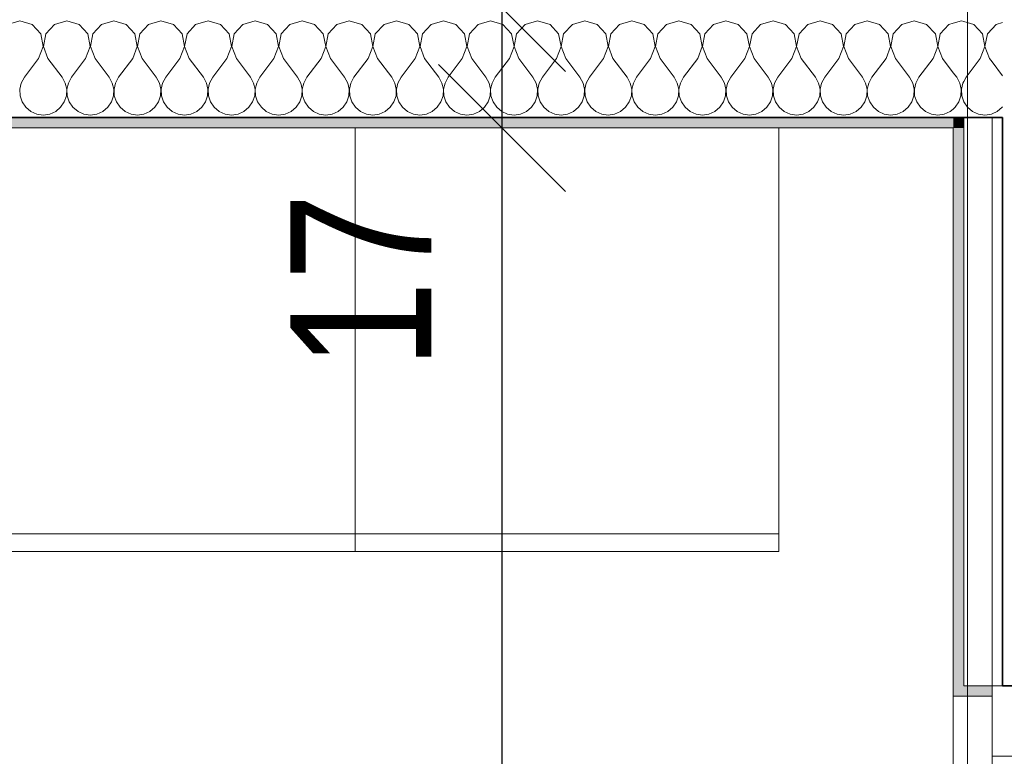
# Model space of a CAD drawing. Header units: metres. Extents: x -7.1 to 26.5, y -14.7 to 18.1.
# Tile 125 of 182: x 21.3 to 22.7, y 5.7 to 6.8. Entities that reach past the tile are written whole.
import ezdxf

# ---------------------------------------------------------------- set-up
doc = ezdxf.new("R2010")
doc.units = ezdxf.units.M
doc.header["$PDMODE"] = 65
doc.linetypes.add('AUSGEZOGEN', pattern=[0])
for name, color, linetype in [('XR$1$010 Aussenwände', 7, 'AUSGEZOGEN'), ('XR$1$010 Aussenwände Schichttrennlinien', 7, 'AUSGEZOGEN'), ('XR$1$010 Fenster', 7, 'AUSGEZOGEN'), ('XR$1$015 Innenwände', 7, 'AUSGEZOGEN'), ('XR$1$015 Innenwände Schichttrennlinien', 7, 'AUSGEZOGEN'), ('XR$1$030 Bodenaufbauten', 7, 'AUSGEZOGEN'), ('XR$1$065 Möbel Einrichtung', 7, 'AUSGEZOGEN'), ('XR$1$080 Raumdefinitionen Kontur', 7, 'AUSGEZOGEN'), ('XR$2$105 Bemassungen 100', 7, 'AUSGEZOGEN'), ('XR$3$010 Aussenwände Bauteilschraffuren', 7, 'AUSGEZOGEN'), ('XR$3$015 Innenwände Bauteilschraffuren', 7, 'AUSGEZOGEN')]:
    doc.layers.add(name, color=color, linetype=linetype)
doc.styles.add('ARIAL', font='arial.ttf')
doc.dimstyles.new('DIMSTYLE_3', dxfattribs={"dimtxt": 0.2, "dimasz": 0.3, "dimexe": 0, "dimexo": 0, "dimgap": 0.1, "dimtad": 2, "dimrnd": 0.005, "dimzin": 4, "dimdsep": 46, "dimtxsty": 'ARIAL', "dimblk1": 'ALL_ML_STRICH', "dimblk2": 'ALL_ML_STRICH', "dimsah": 1, "dimcen": 0, "dimclrd": 7, "dimclre": 7, "dimclrt": 7, "dimadec": 0, "dimazin": 0, "dimtfac": 1, "dimtdec": 0, "dimtix": 1, "dimtmove": 2, "dimatfit": 3, "dimfxl": 0, "dimtzin": 0, "dimlwd": 0, "dimlwe": 18, "dimarcsym": 0})
doc.dimstyles.new('DIMSTYLE_7', dxfattribs={"dimtxt": 0.2, "dimasz": 0.3, "dimexe": 0, "dimexo": 0, "dimgap": 0.1, "dimtad": 2, "dimdec": 1, "dimlfac": 100, "dimrnd": 0.5, "dimzin": 4, "dimdsep": 46, "dimtxsty": 'ARIAL', "dimblk1": 'ALL_ML_STRICH', "dimblk2": 'ALL_ML_STRICH', "dimsah": 1, "dimcen": 0, "dimclrd": 7, "dimclre": 7, "dimclrt": 7, "dimadec": 0, "dimazin": 0, "dimtfac": 1, "dimtdec": 0, "dimtix": 1, "dimtmove": 2, "dimatfit": 3, "dimfxl": 0, "dimtvp": 1.2, "dimtzin": 0, "dimlwd": 0, "dimlwe": 18, "dimarcsym": 0})

# ---------------------------------------------------------------- blocks, each defined once
blk = doc.blocks.new('ALL_ML_STRICH')
at = {"color": 0, "linetype": 'ByBlock', "lineweight": -2}
for p, q in [((0, -0.5), (0, 0.5)), ((-0.3, -0.3), (0.3, 0.3)), ((-1, 0), (0.5, 0))]:
    blk.add_line(p, q, dxfattribs=at)
blk = doc.blocks.new('*D216')
at = {"layer": 'DEFPOINTS', "color": 7, "linetype": 'AUSGEZOGEN', "lineweight": 18, "transparency": 16777216}
for p in [(22.0127, 6.6135), (21.983, 3.7535), (22.1359, 3.7535)]:
    blk.add_point(p, dxfattribs=at)
at = {"layer": 'XR$2$105 Bemassungen 100', "color": 7, "linetype": 'AUSGEZOGEN', "lineweight": -2, "transparency": 16777216}
for p, q in [((21.983, 6.6135), (21.983, 6.6135)), ((21.983, 3.7535), (21.983, 6.6135)), ((21.983, 3.7535), (21.983, 3.7535))]:
    blk.add_line(p, q, dxfattribs=at)
at = {"layer": 'XR$2$105 Bemassungen 100', "color": 7, "linetype": 'AUSGEZOGEN', "lineweight": 18, "transparency": 16777216, "xscale": 0.3, "yscale": 0.3, "zscale": 0.3}
for p, rotation in [((21.983, 6.6135), 90), ((21.983, 3.7535), 270)]:
    blk.add_blockref('ALL_ML_STRICH', p, dxfattribs=dict(at, rotation=rotation))
at = {"layer": 'XR$2$105 Bemassungen 100', "color": 7, "linetype": 'AUSGEZOGEN', "lineweight": 18, "transparency": 16777216, "insert": (21.7796, 5.1951), "char_height": 0.2, "width": 0.64, "attachment_point": 5, "rotation": 90, "style": 'ARIAL'}
blk.add_mtext('\\W0.80;\\A1;{\\A1;{2.86\\H0.132000;\\S^ ;}}', dxfattribs=at)
blk = doc.blocks.new('*D217')
at = {"layer": 'DEFPOINTS', "color": 7, "linetype": 'AUSGEZOGEN', "lineweight": 18, "transparency": 16777216}
for p in [(22.048, 6.7835), (21.983, 6.6135), (22.0127, 6.6135)]:
    blk.add_point(p, dxfattribs=at)
at = {"layer": 'XR$2$105 Bemassungen 100', "color": 7, "linetype": 'AUSGEZOGEN', "lineweight": -2, "transparency": 16777216}
for p, q in [((21.983, 6.7835), (21.983, 6.7835)), ((21.983, 6.6135), (21.983, 6.7835)), ((21.983, 6.6135), (21.983, 6.6135))]:
    blk.add_line(p, q, dxfattribs=at)
at = {"layer": 'XR$2$105 Bemassungen 100', "color": 7, "linetype": 'AUSGEZOGEN', "lineweight": 18, "transparency": 16777216, "xscale": 0.3, "yscale": 0.3, "zscale": 0.3}
for p, rotation in [((21.983, 6.7835), 90), ((21.983, 6.6135), 270)]:
    blk.add_blockref('ALL_ML_STRICH', p, dxfattribs=dict(at, rotation=rotation))
at = {"layer": 'XR$2$105 Bemassungen 100', "color": 7, "linetype": 'AUSGEZOGEN', "lineweight": 18, "transparency": 16777216, "insert": (21.783, 6.397), "char_height": 0.2, "width": 0.64, "attachment_point": 5, "rotation": 90, "style": 'ARIAL'}
blk.add_mtext('\\W0.80;\\A1;{\\A1;{17\\H0.132000;\\S^ ;}}', dxfattribs=at)
blk = doc.blocks.new('*D218')
at = {"layer": 'DEFPOINTS', "color": 7, "linetype": 'AUSGEZOGEN', "lineweight": 18, "transparency": 16777216}
for p in [(22.1318, 10.7335), (21.983, 6.7835), (22.048, 6.7835)]:
    blk.add_point(p, dxfattribs=at)
at = {"layer": 'XR$2$105 Bemassungen 100', "color": 7, "linetype": 'AUSGEZOGEN', "lineweight": -2, "transparency": 16777216}
for p, q in [((21.983, 10.7335), (21.983, 10.7335)), ((21.983, 6.7835), (21.983, 10.7335)), ((21.983, 6.7835), (21.983, 6.7835))]:
    blk.add_line(p, q, dxfattribs=at)
at = {"layer": 'XR$2$105 Bemassungen 100', "color": 7, "linetype": 'AUSGEZOGEN', "lineweight": 18, "transparency": 16777216, "xscale": 0.3, "yscale": 0.3, "zscale": 0.3}
for p, rotation in [((21.983, 10.7335), 90), ((21.983, 6.7835), 270)]:
    blk.add_blockref('ALL_ML_STRICH', p, dxfattribs=dict(at, rotation=rotation))
at = {"layer": 'XR$2$105 Bemassungen 100', "color": 7, "linetype": 'AUSGEZOGEN', "lineweight": 18, "transparency": 16777216, "insert": (21.7795, 8.7695), "char_height": 0.2, "width": 0.64, "attachment_point": 5, "rotation": 90, "style": 'ARIAL'}
blk.add_mtext('\\W0.80;\\A1;{\\A1;{3.95\\H0.132000;\\S^ ;}}', dxfattribs=at)
blk = doc.blocks.new('COMPLEXOBJECT_221')
at = {"layer": 'XR$3$015 Innenwände Bauteilschraffuren', "color": 8, "linetype": 'AUSGEZOGEN', "lineweight": 13, "transparency": 33554687}
for p, q in [((22.6333, 6.7652), (22.6218, 6.7619)), ((22.6368, 6.7642), (22.6333, 6.7652)), ((22.6218, 6.6917), (22.6267, 6.6852)), ((22.6311, 6.6771), (22.6267, 6.6852)), ((22.6368, 6.6793), (22.6355, 6.6771)), ((22.6332, 6.6682), (22.6311, 6.6771)), ((22.6328, 6.659), (22.6332, 6.6682)), ((22.6355, 6.6771), (22.6335, 6.6682)), ((22.6335, 6.6682), (22.6339, 6.659)), ((22.6298, 6.6503), (22.6328, 6.659)), ((22.6339, 6.659), (22.6368, 6.6505)), ((22.6218, 6.6403), (22.6246, 6.6427)), ((22.6246, 6.6427), (22.6298, 6.6503))]:
    blk.add_line(p, q, dxfattribs=at)
blk = doc.blocks.new('COMPLEXOBJECT_222')
at = {"layer": 'XR$3$015 Innenwände Bauteilschraffuren', "color": 8, "linetype": 'AUSGEZOGEN', "lineweight": 13, "transparency": 33554687}
for p, q in [((22.6509, 6.7602), (22.6368, 6.7642)), ((22.6631, 6.7467), (22.6509, 6.7602)), ((22.6768, 6.7539), (22.6702, 6.7467)), ((22.6665, 6.7288), (22.6631, 6.7467)), ((22.6702, 6.7467), (22.6668, 6.7288)), ((22.66, 6.7118), (22.6665, 6.7288)), ((22.6668, 6.7288), (22.6733, 6.7118)), ((22.66, 6.7118), (22.64, 6.6852)), ((22.6733, 6.7118), (22.6768, 6.7073)), ((22.64, 6.6852), (22.6368, 6.6793)), ((22.6368, 6.6505), (22.6369, 6.6503)), ((22.6369, 6.6503), (22.6421, 6.6427)), ((22.6421, 6.6427), (22.6491, 6.6368)), ((22.6491, 6.6368), (22.6576, 6.6331)), ((22.6576, 6.6331), (22.6667, 6.6318)), ((22.6667, 6.6318), (22.6758, 6.6331)), ((22.6758, 6.6331), (22.6768, 6.6335))]:
    blk.add_line(p, q, dxfattribs=at)
blk = doc.blocks.new('COMPLEXOBJECT_223')
at = {"layer": 'XR$3$015 Innenwände Bauteilschraffuren', "color": 8, "linetype": 'AUSGEZOGEN', "lineweight": 13, "transparency": 33554687}
for p, q in [((22.6918, 6.7628), (22.6825, 6.7602)), ((22.6825, 6.7602), (22.6768, 6.7539)), ((22.6768, 6.7073), (22.6918, 6.6873)), ((22.6768, 6.6335), (22.6842, 6.6368)), ((22.6842, 6.6368), (22.6913, 6.6427)), ((22.6913, 6.6427), (22.6918, 6.6434))]:
    blk.add_line(p, q, dxfattribs=at)
blk = doc.blocks.new('COMPLEXOBJECT_225')
at = {"layer": 'XR$3$015 Innenwände Bauteilschraffuren', "color": 8, "linetype": 'AUSGEZOGEN', "lineweight": 13, "transparency": 33554687}
for p, q in [((21.3, 6.7652), (21.2825, 6.7602)), ((21.3175, 6.7602), (21.3, 6.7652)), ((21.3667, 6.7652), (21.3491, 6.7602)), ((21.3842, 6.7602), (21.3667, 6.7652)), ((21.4333, 6.7652), (21.4158, 6.7602)), ((21.4509, 6.7602), (21.4333, 6.7652)), ((21.5, 6.7652), (21.4825, 6.7602)), ((21.5175, 6.7602), (21.5, 6.7652)), ((21.5667, 6.7652), (21.5491, 6.7602)), ((21.5842, 6.7602), (21.5667, 6.7652)), ((21.6333, 6.7652), (21.6158, 6.7602)), ((21.6509, 6.7602), (21.6333, 6.7652)), ((21.7, 6.7652), (21.6825, 6.7602)), ((21.7175, 6.7602), (21.7, 6.7652)), ((21.7667, 6.7652), (21.7491, 6.7602)), ((21.7842, 6.7602), (21.7667, 6.7652)), ((21.8333, 6.7652), (21.8158, 6.7602)), ((21.8509, 6.7602), (21.8333, 6.7652)), ((21.9, 6.7652), (21.8825, 6.7602)), ((21.9175, 6.7602), (21.9, 6.7652)), ((21.9667, 6.7652), (21.9491, 6.7602)), ((21.9842, 6.7602), (21.9667, 6.7652)), ((22.0333, 6.7652), (22.0158, 6.7602)), ((22.0509, 6.7602), (22.0333, 6.7652)), ((22.1, 6.7652), (22.0825, 6.7602)), ((22.1175, 6.7602), (22.1, 6.7652)), ((22.1667, 6.7652), (22.1491, 6.7602)), ((22.1842, 6.7602), (22.1667, 6.7652)), ((22.2333, 6.7652), (22.2158, 6.7602)), ((22.2509, 6.7602), (22.2333, 6.7652)), ((22.3, 6.7652), (22.2825, 6.7602)), ((22.3175, 6.7602), (22.3, 6.7652)), ((22.3667, 6.7652), (22.3491, 6.7602)), ((22.3842, 6.7602), (22.3667, 6.7652)), ((22.4333, 6.7652), (22.4158, 6.7602)), ((22.4509, 6.7602), (22.4333, 6.7652)), ((22.5, 6.7652), (22.4825, 6.7602)), ((22.5175, 6.7602), (22.5, 6.7652)), ((22.5667, 6.7652), (22.5491, 6.7602)), ((22.5842, 6.7602), (22.5667, 6.7652)), ((21.3298, 6.7467), (21.3175, 6.7602)), ((21.3491, 6.7602), (21.3369, 6.7467)), ((21.3965, 6.7467), (21.3842, 6.7602)), ((21.4158, 6.7602), (21.4035, 6.7467)), ((21.4631, 6.7467), (21.4509, 6.7602)), ((21.4825, 6.7602), (21.4702, 6.7467)), ((21.5298, 6.7467), (21.5175, 6.7602)), ((21.5491, 6.7602), (21.5369, 6.7467)), ((21.5965, 6.7467), (21.5842, 6.7602)), ((21.6158, 6.7602), (21.6035, 6.7467)), ((21.6631, 6.7467), (21.6509, 6.7602)), ((21.6825, 6.7602), (21.6702, 6.7467)), ((21.7298, 6.7467), (21.7175, 6.7602)), ((21.7491, 6.7602), (21.7369, 6.7467)), ((21.7965, 6.7467), (21.7842, 6.7602)), ((21.8158, 6.7602), (21.8035, 6.7467)), ((21.8631, 6.7467), (21.8509, 6.7602)), ((21.8825, 6.7602), (21.8702, 6.7467)), ((21.9298, 6.7467), (21.9175, 6.7602)), ((21.9491, 6.7602), (21.9369, 6.7467)), ((21.9965, 6.7467), (21.9842, 6.7602)), ((22.0158, 6.7602), (22.0035, 6.7467)), ((22.0631, 6.7467), (22.0509, 6.7602)), ((22.0825, 6.7602), (22.0702, 6.7467)), ((22.1298, 6.7467), (22.1175, 6.7602)), ((22.1491, 6.7602), (22.1369, 6.7467)), ((22.1965, 6.7467), (22.1842, 6.7602)), ((22.2158, 6.7602), (22.2035, 6.7467)), ((22.2631, 6.7467), (22.2509, 6.7602)), ((22.2825, 6.7602), (22.2702, 6.7467)), ((22.3298, 6.7467), (22.3175, 6.7602)), ((22.3491, 6.7602), (22.3369, 6.7467)), ((22.3965, 6.7467), (22.3842, 6.7602)), ((22.4158, 6.7602), (22.4035, 6.7467)), ((22.4631, 6.7467), (22.4509, 6.7602)), ((22.4825, 6.7602), (22.4702, 6.7467)), ((22.5298, 6.7467), (22.5175, 6.7602)), ((22.5491, 6.7602), (22.5369, 6.7467)), ((22.5965, 6.7467), (22.5842, 6.7602)), ((22.6158, 6.7602), (22.6035, 6.7467)), ((22.6218, 6.7619), (22.6158, 6.7602)), ((21.3332, 6.7288), (21.3298, 6.7467)), ((21.3369, 6.7467), (21.3335, 6.7288)), ((21.3999, 6.7288), (21.3965, 6.7467)), ((21.4035, 6.7467), (21.4001, 6.7288)), ((21.4665, 6.7288), (21.4631, 6.7467)), ((21.4702, 6.7467), (21.4668, 6.7288)), ((21.5332, 6.7288), (21.5298, 6.7467)), ((21.5369, 6.7467), (21.5335, 6.7288)), ((21.5999, 6.7288), (21.5965, 6.7467)), ((21.6035, 6.7467), (21.6001, 6.7288)), ((21.6665, 6.7288), (21.6631, 6.7467)), ((21.6702, 6.7467), (21.6668, 6.7288)), ((21.7332, 6.7288), (21.7298, 6.7467)), ((21.7369, 6.7467), (21.7335, 6.7288)), ((21.7999, 6.7288), (21.7965, 6.7467)), ((21.8035, 6.7467), (21.8001, 6.7288)), ((21.8665, 6.7288), (21.8631, 6.7467)), ((21.8702, 6.7467), (21.8668, 6.7288)), ((21.9332, 6.7288), (21.9298, 6.7467)), ((21.9369, 6.7467), (21.9335, 6.7288)), ((21.9999, 6.7288), (21.9965, 6.7467)), ((22.0035, 6.7467), (22.0001, 6.7288)), ((22.0665, 6.7288), (22.0631, 6.7467)), ((22.0702, 6.7467), (22.0668, 6.7288)), ((22.1332, 6.7288), (22.1298, 6.7467)), ((22.1369, 6.7467), (22.1335, 6.7288)), ((22.1999, 6.7288), (22.1965, 6.7467)), ((22.2035, 6.7467), (22.2001, 6.7288)), ((22.2665, 6.7288), (22.2631, 6.7467)), ((22.2702, 6.7467), (22.2668, 6.7288)), ((22.3332, 6.7288), (22.3298, 6.7467)), ((22.3369, 6.7467), (22.3335, 6.7288)), ((22.3999, 6.7288), (22.3965, 6.7467)), ((22.4035, 6.7467), (22.4001, 6.7288)), ((22.4665, 6.7288), (22.4631, 6.7467)), ((22.4702, 6.7467), (22.4668, 6.7288)), ((22.5332, 6.7288), (22.5298, 6.7467)), ((22.5369, 6.7467), (22.5335, 6.7288)), ((22.5999, 6.7288), (22.5965, 6.7467)), ((22.6035, 6.7467), (22.6001, 6.7288)), ((21.3267, 6.7118), (21.3332, 6.7288)), ((21.3335, 6.7288), (21.34, 6.7118)), ((21.3933, 6.7118), (21.3999, 6.7288)), ((21.4001, 6.7288), (21.4067, 6.7118)), ((21.46, 6.7118), (21.4665, 6.7288)), ((21.4668, 6.7288), (21.4733, 6.7118)), ((21.5267, 6.7118), (21.5332, 6.7288)), ((21.5335, 6.7288), (21.54, 6.7118)), ((21.5933, 6.7118), (21.5999, 6.7288)), ((21.6001, 6.7288), (21.6067, 6.7118)), ((21.66, 6.7118), (21.6665, 6.7288)), ((21.6668, 6.7288), (21.6733, 6.7118)), ((21.7267, 6.7118), (21.7332, 6.7288)), ((21.7335, 6.7288), (21.74, 6.7118)), ((21.7933, 6.7118), (21.7999, 6.7288)), ((21.8001, 6.7288), (21.8067, 6.7118)), ((21.86, 6.7118), (21.8665, 6.7288)), ((21.8668, 6.7288), (21.8733, 6.7118)), ((21.9267, 6.7118), (21.9332, 6.7288)), ((21.9335, 6.7288), (21.94, 6.7118)), ((21.9933, 6.7118), (21.9999, 6.7288)), ((22.0001, 6.7288), (22.0067, 6.7118)), ((22.06, 6.7118), (22.0665, 6.7288)), ((22.0668, 6.7288), (22.0733, 6.7118)), ((22.1267, 6.7118), (22.1332, 6.7288)), ((22.1335, 6.7288), (22.14, 6.7118)), ((22.1933, 6.7118), (22.1999, 6.7288)), ((22.2001, 6.7288), (22.2067, 6.7118)), ((22.26, 6.7118), (22.2665, 6.7288)), ((22.2668, 6.7288), (22.2733, 6.7118)), ((22.3267, 6.7118), (22.3332, 6.7288)), ((22.3335, 6.7288), (22.34, 6.7118)), ((22.3933, 6.7118), (22.3999, 6.7288)), ((22.4001, 6.7288), (22.4067, 6.7118)), ((22.46, 6.7118), (22.4665, 6.7288)), ((22.4668, 6.7288), (22.4733, 6.7118)), ((22.5267, 6.7118), (22.5332, 6.7288)), ((22.5335, 6.7288), (22.54, 6.7118)), ((22.5933, 6.7118), (22.5999, 6.7288)), ((22.6001, 6.7288), (22.6067, 6.7118)), ((21.3267, 6.7118), (21.3067, 6.6852)), ((21.34, 6.7118), (21.36, 6.6852)), ((21.3933, 6.7118), (21.3733, 6.6852)), ((21.4067, 6.7118), (21.4267, 6.6852)), ((21.46, 6.7118), (21.44, 6.6852)), ((21.4733, 6.7118), (21.4933, 6.6852)), ((21.5267, 6.7118), (21.5067, 6.6852)), ((21.54, 6.7118), (21.56, 6.6852)), ((21.5933, 6.7118), (21.5733, 6.6852)), ((21.6067, 6.7118), (21.6267, 6.6852)), ((21.66, 6.7118), (21.64, 6.6852)), ((21.6733, 6.7118), (21.6933, 6.6852)), ((21.7267, 6.7118), (21.7067, 6.6852)), ((21.74, 6.7118), (21.76, 6.6852)), ((21.7933, 6.7118), (21.7733, 6.6852)), ((21.8067, 6.7118), (21.8267, 6.6852)), ((21.86, 6.7118), (21.84, 6.6852)), ((21.8733, 6.7118), (21.8933, 6.6852)), ((21.9267, 6.7118), (21.9067, 6.6852)), ((21.94, 6.7118), (21.96, 6.6852)), ((21.9933, 6.7118), (21.9733, 6.6852)), ((22.0067, 6.7118), (22.0267, 6.6852)), ((22.06, 6.7118), (22.04, 6.6852)), ((22.0733, 6.7118), (22.0933, 6.6852)), ((22.1267, 6.7118), (22.1067, 6.6852)), ((22.14, 6.7118), (22.16, 6.6852)), ((22.1933, 6.7118), (22.1733, 6.6852)), ((22.2067, 6.7118), (22.2267, 6.6852)), ((22.26, 6.7118), (22.24, 6.6852)), ((22.2733, 6.7118), (22.2933, 6.6852)), ((22.3267, 6.7118), (22.3067, 6.6852)), ((22.34, 6.7118), (22.36, 6.6852)), ((22.3933, 6.7118), (22.3733, 6.6852)), ((22.4067, 6.7118), (22.4267, 6.6852)), ((22.46, 6.7118), (22.44, 6.6852)), ((22.4733, 6.7118), (22.4933, 6.6852)), ((22.5267, 6.7118), (22.5067, 6.6852)), ((22.54, 6.7118), (22.56, 6.6852)), ((22.5933, 6.7118), (22.5733, 6.6852)), ((22.6067, 6.7118), (22.6218, 6.6917)), ((21.3067, 6.6852), (21.3022, 6.6771)), ((21.3645, 6.6771), (21.36, 6.6852)), ((21.3733, 6.6852), (21.3689, 6.6771)), ((21.4311, 6.6771), (21.4267, 6.6852)), ((21.44, 6.6852), (21.4355, 6.6771)), ((21.4978, 6.6771), (21.4933, 6.6852)), ((21.5067, 6.6852), (21.5022, 6.6771)), ((21.5645, 6.6771), (21.56, 6.6852)), ((21.5733, 6.6852), (21.5689, 6.6771)), ((21.6311, 6.6771), (21.6267, 6.6852)), ((21.64, 6.6852), (21.6355, 6.6771)), ((21.6978, 6.6771), (21.6933, 6.6852)), ((21.7067, 6.6852), (21.7022, 6.6771)), ((21.7645, 6.6771), (21.76, 6.6852)), ((21.7733, 6.6852), (21.7689, 6.6771)), ((21.8311, 6.6771), (21.8267, 6.6852)), ((21.84, 6.6852), (21.8355, 6.6771)), ((21.8978, 6.6771), (21.8933, 6.6852)), ((21.9067, 6.6852), (21.9022, 6.6771)), ((21.9645, 6.6771), (21.96, 6.6852)), ((21.9733, 6.6852), (21.9689, 6.6771)), ((22.0311, 6.6771), (22.0267, 6.6852)), ((22.04, 6.6852), (22.0355, 6.6771)), ((22.0978, 6.6771), (22.0933, 6.6852)), ((22.1067, 6.6852), (22.1022, 6.6771)), ((22.1645, 6.6771), (22.16, 6.6852)), ((22.1733, 6.6852), (22.1689, 6.6771)), ((22.2311, 6.6771), (22.2267, 6.6852)), ((22.24, 6.6852), (22.2355, 6.6771)), ((22.2978, 6.6771), (22.2933, 6.6852)), ((22.3067, 6.6852), (22.3022, 6.6771)), ((22.3645, 6.6771), (22.36, 6.6852)), ((22.3733, 6.6852), (22.3689, 6.6771)), ((22.4311, 6.6771), (22.4267, 6.6852)), ((22.44, 6.6852), (22.4355, 6.6771)), ((22.4978, 6.6771), (22.4933, 6.6852)), ((22.5067, 6.6852), (22.5022, 6.6771)), ((22.5645, 6.6771), (22.56, 6.6852)), ((22.5733, 6.6852), (22.5689, 6.6771)), ((21.3022, 6.6771), (21.3001, 6.6682)), ((21.3001, 6.6682), (21.3006, 6.659)), ((21.3665, 6.6682), (21.3645, 6.6771)), ((21.3661, 6.659), (21.3665, 6.6682)), ((21.3689, 6.6771), (21.3668, 6.6682)), ((21.3668, 6.6682), (21.3672, 6.659)), ((21.4332, 6.6682), (21.4311, 6.6771)), ((21.4328, 6.659), (21.4332, 6.6682)), ((21.4355, 6.6771), (21.4335, 6.6682)), ((21.4335, 6.6682), (21.4339, 6.659)), ((21.4999, 6.6682), (21.4978, 6.6771)), ((21.4994, 6.659), (21.4999, 6.6682)), ((21.5022, 6.6771), (21.5001, 6.6682)), ((21.5001, 6.6682), (21.5006, 6.659)), ((21.5665, 6.6682), (21.5645, 6.6771)), ((21.5661, 6.659), (21.5665, 6.6682)), ((21.5689, 6.6771), (21.5668, 6.6682)), ((21.5668, 6.6682), (21.5672, 6.659)), ((21.6332, 6.6682), (21.6311, 6.6771)), ((21.6328, 6.659), (21.6332, 6.6682)), ((21.6355, 6.6771), (21.6335, 6.6682)), ((21.6335, 6.6682), (21.6339, 6.659)), ((21.6999, 6.6682), (21.6978, 6.6771)), ((21.6994, 6.659), (21.6999, 6.6682)), ((21.7022, 6.6771), (21.7001, 6.6682)), ((21.7001, 6.6682), (21.7006, 6.659)), ((21.7665, 6.6682), (21.7645, 6.6771)), ((21.7661, 6.659), (21.7665, 6.6682)), ((21.7689, 6.6771), (21.7668, 6.6682)), ((21.7668, 6.6682), (21.7672, 6.659)), ((21.8332, 6.6682), (21.8311, 6.6771)), ((21.8328, 6.659), (21.8332, 6.6682)), ((21.8355, 6.6771), (21.8335, 6.6682)), ((21.8335, 6.6682), (21.8339, 6.659)), ((21.8999, 6.6682), (21.8978, 6.6771)), ((21.8994, 6.659), (21.8999, 6.6682)), ((21.9022, 6.6771), (21.9001, 6.6682)), ((21.9001, 6.6682), (21.9006, 6.659)), ((21.9665, 6.6682), (21.9645, 6.6771)), ((21.9661, 6.659), (21.9665, 6.6682)), ((21.9689, 6.6771), (21.9668, 6.6682)), ((21.9668, 6.6682), (21.9672, 6.659)), ((22.0332, 6.6682), (22.0311, 6.6771)), ((22.0328, 6.659), (22.0332, 6.6682)), ((22.0355, 6.6771), (22.0335, 6.6682)), ((22.0335, 6.6682), (22.0339, 6.659)), ((22.0999, 6.6682), (22.0978, 6.6771)), ((22.0994, 6.659), (22.0999, 6.6682)), ((22.1022, 6.6771), (22.1001, 6.6682)), ((22.1001, 6.6682), (22.1006, 6.659)), ((22.1665, 6.6682), (22.1645, 6.6771)), ((22.1661, 6.659), (22.1665, 6.6682)), ((22.1689, 6.6771), (22.1668, 6.6682)), ((22.1668, 6.6682), (22.1672, 6.659)), ((22.2332, 6.6682), (22.2311, 6.6771)), ((22.2328, 6.659), (22.2332, 6.6682)), ((22.2355, 6.6771), (22.2335, 6.6682)), ((22.2335, 6.6682), (22.2339, 6.659)), ((22.2999, 6.6682), (22.2978, 6.6771)), ((22.2994, 6.659), (22.2999, 6.6682)), ((22.3022, 6.6771), (22.3001, 6.6682)), ((22.3001, 6.6682), (22.3006, 6.659)), ((22.3665, 6.6682), (22.3645, 6.6771)), ((22.3661, 6.659), (22.3665, 6.6682)), ((22.3689, 6.6771), (22.3668, 6.6682)), ((22.3668, 6.6682), (22.3672, 6.659)), ((22.4332, 6.6682), (22.4311, 6.6771)), ((22.4328, 6.659), (22.4332, 6.6682)), ((22.4355, 6.6771), (22.4335, 6.6682)), ((22.4335, 6.6682), (22.4339, 6.659)), ((22.4999, 6.6682), (22.4978, 6.6771)), ((22.4994, 6.659), (22.4999, 6.6682)), ((22.5022, 6.6771), (22.5001, 6.6682)), ((22.5001, 6.6682), (22.5006, 6.659)), ((22.5665, 6.6682), (22.5645, 6.6771)), ((22.5661, 6.659), (22.5665, 6.6682)), ((22.5689, 6.6771), (22.5668, 6.6682)), ((22.5668, 6.6682), (22.5672, 6.659)), ((21.3006, 6.659), (21.3035, 6.6503)), ((21.3631, 6.6503), (21.3661, 6.659)), ((21.3672, 6.659), (21.3702, 6.6503)), ((21.4298, 6.6503), (21.4328, 6.659)), ((21.4339, 6.659), (21.4369, 6.6503)), ((21.4965, 6.6503), (21.4994, 6.659)), ((21.5006, 6.659), (21.5035, 6.6503)), ((21.5631, 6.6503), (21.5661, 6.659)), ((21.5672, 6.659), (21.5702, 6.6503)), ((21.6298, 6.6503), (21.6328, 6.659)), ((21.6339, 6.659), (21.6369, 6.6503)), ((21.6965, 6.6503), (21.6994, 6.659)), ((21.7006, 6.659), (21.7035, 6.6503)), ((21.7631, 6.6503), (21.7661, 6.659)), ((21.7672, 6.659), (21.7702, 6.6503)), ((21.8298, 6.6503), (21.8328, 6.659)), ((21.8339, 6.659), (21.8369, 6.6503)), ((21.8965, 6.6503), (21.8994, 6.659)), ((21.9006, 6.659), (21.9035, 6.6503)), ((21.9631, 6.6503), (21.9661, 6.659)), ((21.9672, 6.659), (21.9702, 6.6503)), ((22.0298, 6.6503), (22.0328, 6.659)), ((22.0339, 6.659), (22.0369, 6.6503)), ((22.0965, 6.6503), (22.0994, 6.659)), ((22.1006, 6.659), (22.1035, 6.6503)), ((22.1631, 6.6503), (22.1661, 6.659)), ((22.1672, 6.659), (22.1702, 6.6503)), ((22.2298, 6.6503), (22.2328, 6.659)), ((22.2339, 6.659), (22.2369, 6.6503)), ((22.2965, 6.6503), (22.2994, 6.659)), ((22.3006, 6.659), (22.3035, 6.6503)), ((22.3631, 6.6503), (22.3661, 6.659)), ((22.3672, 6.659), (22.3702, 6.6503)), ((22.4298, 6.6503), (22.4328, 6.659)), ((22.4339, 6.659), (22.4369, 6.6503)), ((22.4965, 6.6503), (22.4994, 6.659)), ((22.5006, 6.659), (22.5035, 6.6503)), ((22.5631, 6.6503), (22.5661, 6.659)), ((22.5672, 6.659), (22.5702, 6.6503)), ((21.3035, 6.6503), (21.3087, 6.6427)), ((21.3087, 6.6427), (21.3158, 6.6368)), ((21.3158, 6.6368), (21.3242, 6.6331)), ((21.3424, 6.6331), (21.3509, 6.6368)), ((21.3509, 6.6368), (21.3579, 6.6427)), ((21.3579, 6.6427), (21.3631, 6.6503)), ((21.3702, 6.6503), (21.3754, 6.6427)), ((21.3754, 6.6427), (21.3825, 6.6368)), ((21.3825, 6.6368), (21.3909, 6.6331)), ((21.4091, 6.6331), (21.4175, 6.6368)), ((21.4175, 6.6368), (21.4246, 6.6427)), ((21.4246, 6.6427), (21.4298, 6.6503)), ((21.4369, 6.6503), (21.4421, 6.6427)), ((21.4421, 6.6427), (21.4491, 6.6368)), ((21.4491, 6.6368), (21.4576, 6.6331)), ((21.4758, 6.6331), (21.4842, 6.6368)), ((21.4842, 6.6368), (21.4913, 6.6427)), ((21.4913, 6.6427), (21.4965, 6.6503)), ((21.5035, 6.6503), (21.5087, 6.6427)), ((21.5087, 6.6427), (21.5158, 6.6368)), ((21.5158, 6.6368), (21.5242, 6.6331)), ((21.5424, 6.6331), (21.5509, 6.6368)), ((21.5509, 6.6368), (21.5579, 6.6427)), ((21.5579, 6.6427), (21.5631, 6.6503)), ((21.5702, 6.6503), (21.5754, 6.6427)), ((21.5754, 6.6427), (21.5825, 6.6368)), ((21.5825, 6.6368), (21.5909, 6.6331)), ((21.6091, 6.6331), (21.6175, 6.6368)), ((21.6175, 6.6368), (21.6246, 6.6427)), ((21.6246, 6.6427), (21.6298, 6.6503)), ((21.6369, 6.6503), (21.6421, 6.6427)), ((21.6421, 6.6427), (21.6491, 6.6368)), ((21.6491, 6.6368), (21.6576, 6.6331)), ((21.6758, 6.6331), (21.6842, 6.6368)), ((21.6842, 6.6368), (21.6913, 6.6427)), ((21.6913, 6.6427), (21.6965, 6.6503)), ((21.7035, 6.6503), (21.7087, 6.6427)), ((21.7087, 6.6427), (21.7158, 6.6368)), ((21.7158, 6.6368), (21.7242, 6.6331)), ((21.7424, 6.6331), (21.7509, 6.6368)), ((21.7509, 6.6368), (21.7579, 6.6427)), ((21.7579, 6.6427), (21.7631, 6.6503)), ((21.7702, 6.6503), (21.7754, 6.6427)), ((21.7754, 6.6427), (21.7825, 6.6368)), ((21.7825, 6.6368), (21.7909, 6.6331)), ((21.8091, 6.6331), (21.8175, 6.6368)), ((21.8175, 6.6368), (21.8246, 6.6427)), ((21.8246, 6.6427), (21.8298, 6.6503)), ((21.8369, 6.6503), (21.8421, 6.6427)), ((21.8421, 6.6427), (21.8491, 6.6368)), ((21.8491, 6.6368), (21.8576, 6.6331)), ((21.8758, 6.6331), (21.8842, 6.6368)), ((21.8842, 6.6368), (21.8913, 6.6427)), ((21.8913, 6.6427), (21.8965, 6.6503)), ((21.9035, 6.6503), (21.9087, 6.6427)), ((21.9087, 6.6427), (21.9158, 6.6368)), ((21.9158, 6.6368), (21.9242, 6.6331)), ((21.9424, 6.6331), (21.9509, 6.6368)), ((21.9509, 6.6368), (21.9579, 6.6427)), ((21.9579, 6.6427), (21.9631, 6.6503)), ((21.9702, 6.6503), (21.9754, 6.6427)), ((21.9754, 6.6427), (21.9825, 6.6368)), ((21.9825, 6.6368), (21.9909, 6.6331)), ((22.0091, 6.6331), (22.0175, 6.6368)), ((22.0175, 6.6368), (22.0246, 6.6427)), ((22.0246, 6.6427), (22.0298, 6.6503)), ((22.0369, 6.6503), (22.0421, 6.6427)), ((22.0421, 6.6427), (22.0491, 6.6368)), ((22.0491, 6.6368), (22.0576, 6.6331)), ((22.0758, 6.6331), (22.0842, 6.6368)), ((22.0842, 6.6368), (22.0913, 6.6427)), ((22.0913, 6.6427), (22.0965, 6.6503)), ((22.1035, 6.6503), (22.1087, 6.6427)), ((22.1087, 6.6427), (22.1158, 6.6368)), ((22.1158, 6.6368), (22.1242, 6.6331)), ((22.1424, 6.6331), (22.1509, 6.6368)), ((22.1509, 6.6368), (22.1579, 6.6427)), ((22.1579, 6.6427), (22.1631, 6.6503)), ((22.1702, 6.6503), (22.1754, 6.6427)), ((22.1754, 6.6427), (22.1825, 6.6368)), ((22.1825, 6.6368), (22.1909, 6.6331)), ((22.2091, 6.6331), (22.2175, 6.6368)), ((22.2175, 6.6368), (22.2246, 6.6427)), ((22.2246, 6.6427), (22.2298, 6.6503)), ((22.2369, 6.6503), (22.2421, 6.6427)), ((22.2421, 6.6427), (22.2491, 6.6368)), ((22.2491, 6.6368), (22.2576, 6.6331)), ((22.2758, 6.6331), (22.2842, 6.6368)), ((22.2842, 6.6368), (22.2913, 6.6427)), ((22.2913, 6.6427), (22.2965, 6.6503)), ((22.3035, 6.6503), (22.3087, 6.6427)), ((22.3087, 6.6427), (22.3158, 6.6368)), ((22.3158, 6.6368), (22.3242, 6.6331)), ((22.3424, 6.6331), (22.3509, 6.6368)), ((22.3509, 6.6368), (22.3579, 6.6427)), ((22.3579, 6.6427), (22.3631, 6.6503)), ((22.3702, 6.6503), (22.3754, 6.6427)), ((22.3754, 6.6427), (22.3825, 6.6368)), ((22.3825, 6.6368), (22.3909, 6.6331)), ((22.4091, 6.6331), (22.4175, 6.6368)), ((22.4175, 6.6368), (22.4246, 6.6427)), ((22.4246, 6.6427), (22.4298, 6.6503)), ((22.4369, 6.6503), (22.4421, 6.6427)), ((22.4421, 6.6427), (22.4491, 6.6368)), ((22.4491, 6.6368), (22.4576, 6.6331)), ((22.4758, 6.6331), (22.4842, 6.6368)), ((22.4842, 6.6368), (22.4913, 6.6427)), ((22.4913, 6.6427), (22.4965, 6.6503)), ((22.5035, 6.6503), (22.5087, 6.6427)), ((22.5087, 6.6427), (22.5158, 6.6368)), ((22.5158, 6.6368), (22.5242, 6.6331)), ((22.5424, 6.6331), (22.5509, 6.6368)), ((22.5509, 6.6368), (22.5579, 6.6427)), ((22.5579, 6.6427), (22.5631, 6.6503)), ((22.5702, 6.6503), (22.5754, 6.6427)), ((22.5754, 6.6427), (22.5825, 6.6368)), ((22.5825, 6.6368), (22.5909, 6.6331)), ((22.6091, 6.6331), (22.6175, 6.6368)), ((22.6175, 6.6368), (22.6218, 6.6403)), ((21.3242, 6.6331), (21.3333, 6.6318)), ((21.3333, 6.6318), (21.3424, 6.6331)), ((21.3909, 6.6331), (21.4, 6.6318)), ((21.4, 6.6318), (21.4091, 6.6331)), ((21.4576, 6.6331), (21.4667, 6.6318)), ((21.4667, 6.6318), (21.4758, 6.6331)), ((21.5242, 6.6331), (21.5333, 6.6318)), ((21.5333, 6.6318), (21.5424, 6.6331)), ((21.5909, 6.6331), (21.6, 6.6318)), ((21.6, 6.6318), (21.6091, 6.6331)), ((21.6576, 6.6331), (21.6667, 6.6318)), ((21.6667, 6.6318), (21.6758, 6.6331)), ((21.7242, 6.6331), (21.7333, 6.6318)), ((21.7333, 6.6318), (21.7424, 6.6331)), ((21.7909, 6.6331), (21.8, 6.6318)), ((21.8, 6.6318), (21.8091, 6.6331)), ((21.8576, 6.6331), (21.8667, 6.6318)), ((21.8667, 6.6318), (21.8758, 6.6331)), ((21.9242, 6.6331), (21.9333, 6.6318)), ((21.9333, 6.6318), (21.9424, 6.6331)), ((21.9909, 6.6331), (22, 6.6318)), ((22, 6.6318), (22.0091, 6.6331)), ((22.0576, 6.6331), (22.0667, 6.6318)), ((22.0667, 6.6318), (22.0758, 6.6331)), ((22.1242, 6.6331), (22.1333, 6.6318)), ((22.1333, 6.6318), (22.1424, 6.6331)), ((22.1909, 6.6331), (22.2, 6.6318)), ((22.2, 6.6318), (22.2091, 6.6331)), ((22.2576, 6.6331), (22.2667, 6.6318)), ((22.2667, 6.6318), (22.2758, 6.6331)), ((22.3242, 6.6331), (22.3333, 6.6318)), ((22.3333, 6.6318), (22.3424, 6.6331)), ((22.3909, 6.6331), (22.4, 6.6318)), ((22.4, 6.6318), (22.4091, 6.6331)), ((22.4576, 6.6331), (22.4667, 6.6318)), ((22.4667, 6.6318), (22.4758, 6.6331)), ((22.5242, 6.6331), (22.5333, 6.6318)), ((22.5333, 6.6318), (22.5424, 6.6331)), ((22.5909, 6.6331), (22.6, 6.6318)), ((22.6, 6.6318), (22.6091, 6.6331))]:
    blk.add_line(p, q, dxfattribs=at)

msp = doc.modelspace()

# ---------------------------------------------------------------- hatches: boundary and pattern name
at = {"layer": 'XR$3$010 Aussenwände Bauteilschraffuren', "linetype": 'AUSGEZOGEN', "lineweight": 13, "true_color": 0x202020, "transparency": 33554687}
for points in [[(22.6218, 6.6285), (22.6218, 6.6135), (22.6368, 6.6135), (22.6368, 6.6285)], [(22.6218, 6.6135), (22.6218, 5.8235), (22.6368, 5.8235), (22.6368, 6.6135)], [(22.6218, 5.8085), (22.6768, 5.8085), (22.6768, 5.8235), (22.6218, 5.8235)]]:
    msp.add_hatch(color=250, dxfattribs=at).paths.add_polyline_path(points)
at = {"layer": 'XR$3$010 Aussenwände Bauteilschraffuren', "linetype": 'AUSGEZOGEN', "lineweight": 13, "transparency": 33554687}
h = msp.add_hatch(dxfattribs=at)
h.set_pattern_fill('MUSTER', color=8, scale=750, style=0, pattern_type=2)
h.set_pattern_definition([(0, (1500, 1500), (750, 750), [750, -750]), (90, (1500, 1500), (-750, 750), [750, -750])])
h.paths.add_polyline_path([(22.6768, 6.6285), (22.6768, 5.8235), (22.6918, 5.8235), (22.6918, 6.6285)], flags=0)
at = {"layer": 'XR$3$015 Innenwände Bauteilschraffuren', "linetype": 'AUSGEZOGEN', "lineweight": 13, "true_color": 0x202020, "transparency": 33554687}
msp.add_hatch(color=250, dxfattribs=at).paths.add_polyline_path([(22.6218, 6.6285), (18.8018, 6.6285), (18.8018, 6.6135), (22.6218, 6.6135)])

# ---------------------------------------------------------------- linework, layer by layer
at = {"layer": 'XR$1$010 Aussenwände', "color": 7, "linetype": 'AUSGEZOGEN', "lineweight": 18, "transparency": 33554687}
for p, q in [((22.6218, 6.6135), (22.6218, 5.8235)), ((22.6218, 5.8235), (22.6218, 5.8085)), ((22.6918, 5.8235), (22.6768, 5.8235)), ((22.6768, 5.8085), (22.6218, 5.8085))]:
    msp.add_line(p, q, dxfattribs=at)
at = {"layer": 'XR$1$010 Aussenwände', "color": 7, "linetype": 'AUSGEZOGEN', "lineweight": 35, "transparency": 33554687}
msp.add_line((22.7518, 5.8235), (22.6918, 5.8235), dxfattribs=at)
at = {"layer": 'XR$1$010 Aussenwände Schichttrennlinien', "color": 7, "linetype": 'AUSGEZOGEN', "lineweight": 35, "transparency": 33554687}
for p, q in [((22.6218, 6.6285), (22.6368, 6.6285)), ((22.6218, 6.6285), (22.6368, 6.6285)), ((22.6368, 6.6285), (22.6768, 6.6285)), ((22.6368, 6.6285), (22.6768, 6.6285)), ((22.6768, 6.6285), (22.6918, 6.6285)), ((22.6768, 6.6285), (22.6918, 6.6285)), ((22.6918, 5.8235), (22.6918, 6.6285))]:
    msp.add_line(p, q, dxfattribs=at)
at = {"layer": 'XR$1$010 Aussenwände Schichttrennlinien', "color": 7, "linetype": 'AUSGEZOGEN', "lineweight": 18, "transparency": 33554687}
for p, q in [((22.6368, 6.6285), (22.6368, 5.8235)), ((22.6768, 6.6285), (22.6768, 5.8235)), ((22.6368, 5.8235), (22.6768, 5.8235)), ((22.6768, 5.8235), (22.6768, 5.8085))]:
    msp.add_line(p, q, dxfattribs=at)
at = {"layer": 'XR$1$010 Fenster', "color": 7, "linetype": 'AUSGEZOGEN', "lineweight": 13, "transparency": 33554687}
for p, q in [((22.6218, 5.8235), (22.6218, 5.8085)), ((22.6768, 5.7235), (22.6768, 5.8235)), ((22.6918, 5.8235), (22.6768, 5.8235)), ((22.6918, 5.8235), (22.6768, 5.8235)), ((22.7518, 5.8235), (22.6918, 5.8235)), ((22.7518, 5.8235), (22.6918, 5.8235)), ((22.6218, 4.2585), (22.6218, 5.8085)), ((22.6768, 5.8085), (22.6218, 5.8085)), ((22.7518, 5.7235), (22.6768, 5.7235)), ((22.6768, 5.0935), (22.6768, 5.7235))]:
    msp.add_line(p, q, dxfattribs=at)
at = {"layer": 'XR$1$015 Innenwände', "color": 7, "linetype": 'AUSGEZOGEN', "lineweight": 18, "transparency": 33554687}
msp.add_line((18.8018, 6.6135), (22.6218, 6.6135), dxfattribs=at)
at = {"layer": 'XR$1$015 Innenwände Schichttrennlinien', "color": 7, "linetype": 'AUSGEZOGEN', "lineweight": 35, "transparency": 33554687}
msp.add_line((22.6218, 6.6285), (18.8018, 6.6285), dxfattribs=at)
at = {"layer": 'XR$1$030 Bodenaufbauten', "color": 254, "linetype": 'AUSGEZOGEN', "lineweight": 13, "transparency": 33554687}
msp.add_lwpolyline([(2.2618, -3.7865), (22.6418, -3.7865), (22.6418, 10.7535), (14.8918, 10.7535), (14.8918, 6.0735), (10.0118, 6.0735), (10.0118, 8.0099), (10.0118, 10.7535), (2.2618, 10.7535), (2.2618, -3.7865)], close=True, dxfattribs=at)
at = {"layer": 'XR$1$065 Möbel Einrichtung', "color": 8, "linetype": 'AUSGEZOGEN', "lineweight": 13, "transparency": 33554687}
for p, q in [((21.7748, 6.0385), (21.1748, 6.0385)), ((22.3748, 6.0385), (21.7748, 6.0385))]:
    msp.add_line(p, q, dxfattribs=at)
for points in [[(21.7748, 6.0135), (21.1748, 6.0135), (21.1748, 6.6135), (21.7748, 6.6135), (21.7748, 6.0135)], [(22.3748, 6.0135), (21.7748, 6.0135), (21.7748, 6.6135), (22.3748, 6.6135), (22.3748, 6.0135)]]:
    msp.add_lwpolyline(points, close=True, dxfattribs=at)
at = {"layer": 'XR$1$080 Raumdefinitionen Kontur', "color": 8, "linetype": 'AUSGEZOGEN', "lineweight": 13, "transparency": 33554687}
msp.add_lwpolyline([(18.8018, 3.7535), (22.6218, 3.7535), (22.6218, 6.6135), (18.8018, 6.6135), (18.8018, 3.7535)], close=True, dxfattribs=at)

# ---------------------------------------------------------------- block references
at = {"layer": 'XR$3$015 Innenwände Bauteilschraffuren', "color": 8, "linetype": 'AUSGEZOGEN', "lineweight": 13, "transparency": 33554687}
for name in ['COMPLEXOBJECT_225', 'COMPLEXOBJECT_221', 'COMPLEXOBJECT_222', 'COMPLEXOBJECT_223']:
    msp.add_blockref(name, (0, 0), dxfattribs=at)

# ---------------------------------------------------------------- dimensions: what is measured, and where the dimension line sits
at = {"layer": 'XR$2$105 Bemassungen 100', "color": 7, "linetype": 'AUSGEZOGEN', "lineweight": 18, "transparency": 33554687}
for base, p1, p2, dimstyle, picture, middle in [((21.983, 10.7335), (21.983, 6.7835), (21.983, 10.7335), 'DIMSTYLE_3', '*D218', (21.7795, 8.7695)), ((21.983, 6.7835), (21.983, 6.6135), (21.983, 6.7835), 'DIMSTYLE_7', '*D217', (21.783, 6.397)), ((21.983, 6.6135), (21.983, 3.7535), (21.983, 6.6135), 'DIMSTYLE_3', '*D216', (21.7796, 5.1951))]:
    dim = msp.add_linear_dim(base=base, p1=p1, p2=p2, angle=90, dimstyle=dimstyle, override={"dimpost": '<>', "dimclrd": 7, "dimclre": 7, "dimclrt": 7, "dimlwd": 0, "dimlwe": 18}, dxfattribs=at)
    dim.commit()
    dim.dimension.update_dxf_attribs({"geometry": picture, "text_midpoint": middle, "dimtype": 160})

doc.saveas('drawing.dxf')
